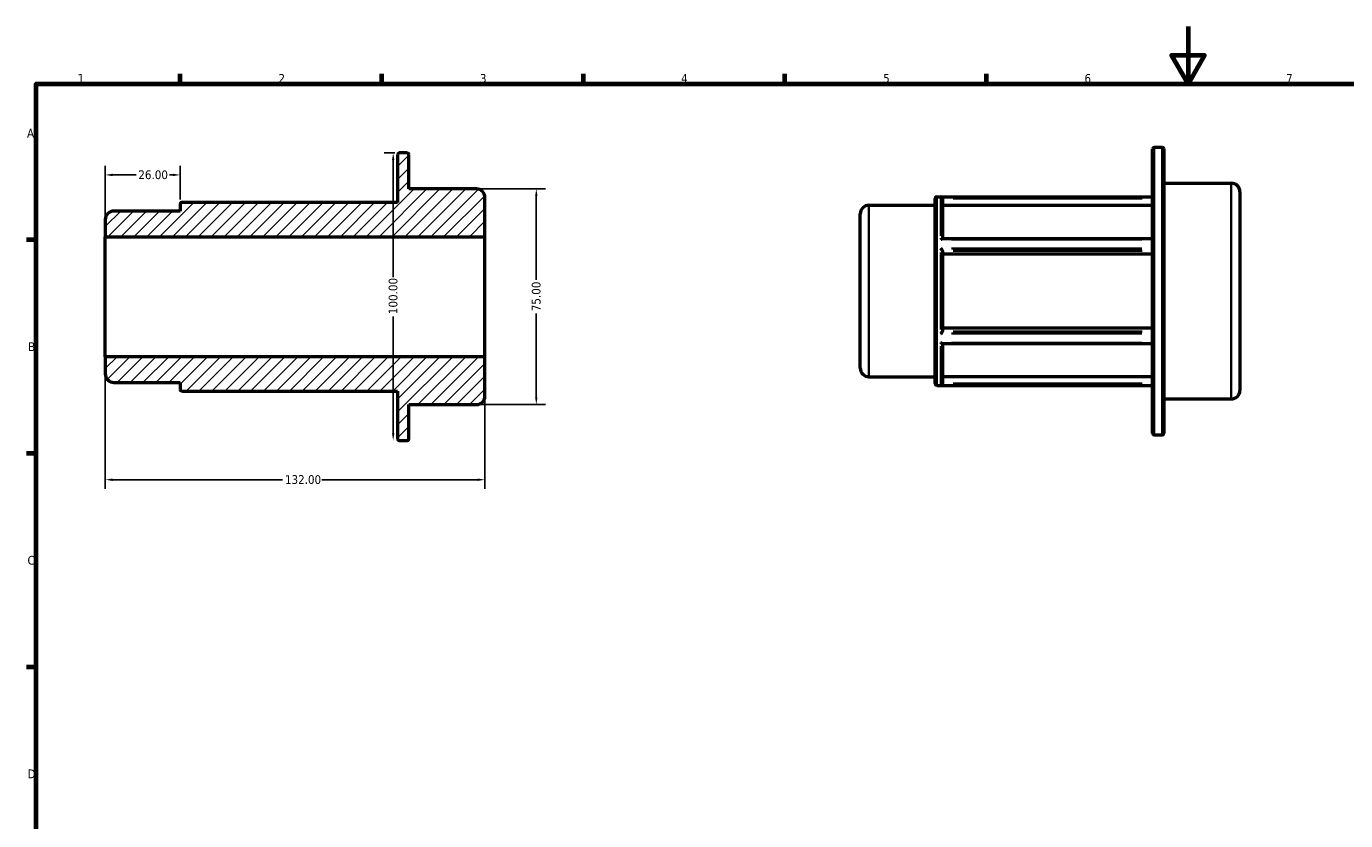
# Model space of a CAD drawing. Header units: millimetres. Extents: x 0 to 898, y 0 to 594.
# Tile 2 of 3: x 17 to 475, y 318 to 594. Entities that reach past the tile are written whole.
import ezdxf

# ---------------------------------------------------------------- set-up
doc = ezdxf.new("R2010")
doc.units = ezdxf.units.MM
for name, color, linetype, lineweight in [('Border (ANSI)', 7, 'Continuous', 70), ('Dimension (ANSI)', 7, 'Continuous', 25), ('Hatch (ANSI)', 7, 'Continuous', 18), ('Visible (ANSI)', 7, 'Continuous', 50), ('Visible Narrow (ANSI)', 7, 'Continuous', 35)]:
    doc.layers.add(name, color=color, linetype=linetype, lineweight=lineweight)
doc.styles.add('Note Text (ANSI)', font='tahoma.ttf')
doc.dimstyles.new('Default - mm (ANSI)', dxfattribs={"dimtxt": 3.048, "dimasz": 2.5, "dimexe": 3.175, "dimexo": 1.6002, "dimgap": 0.8, "dimtad": 0, "dimtoh": 1, "dimrnd": 1e-08, "dimzin": 4, "dimdsep": 46, "dimtxsty": 'Note Text (ANSI)', "dimcen": 0.09, "dimdle": 10, "dimclrd": 256, "dimclre": 256, "dimclrt": 256, "dimadec": 1, "dimazin": 1, "dimtfac": 1, "dimtofl": 0, "dimtmove": 0, "dimatfit": 3, "dimfxl": 1, "dimtolj": 1, "dimtzin": 4, "dimlwd": -1, "dimlwe": -1, "dimarcsym": 0})

# ---------------------------------------------------------------- blocks, each defined once
blk = doc.blocks.new('Borders Default Border')
at = {"layer": 'Border (ANSI)'}
for p, q in [((70.08, 574), (70.08, 577.45)), ((140.17, 574), (140.17, 577.45)), ((210.25, 574), (210.25, 577.45)), ((280.33, 574), (280.33, 577.45)), ((350.42, 574), (350.42, 577.45)), ((20, 519.75), (16.55, 519.75)), ((20, 445.5), (16.55, 445.5)), ((20, 371.25), (16.55, 371.25))]:
    blk.add_line(p, q, dxfattribs=at)
at = {"layer": 'Border (ANSI)', "flags": 128}
for points in [[(420.5, 594), (420.5, 574), (414.73, 584), (426.27, 584), (420.5, 574)], [(20, 20), (20, 574), (821, 574), (821, 20), (20, 20)]]:
    blk.add_lwpolyline(points, dxfattribs=at)
at = {"layer": 'Border (ANSI)', "char_height": 3.05, "attachment_point": 7, "style": 'Note Text (ANSI)'}
for s, insert in [('1', (34.35, 574.4)), ('2', (104.2, 574.4)), ('3', (174.26, 574.34)), ('4', (244.23, 574.4)), ('5', (314.48, 574.34)), ('6', (384.49, 574.34)), ('7', (454.6, 574.4)), ('A', (16.78, 555.35)), ('B', (17.15, 481.1)), ('C', (16.95, 406.8)), ('D', (16.96, 332.6))]:
    blk.add_mtext(s, dxfattribs=dict(at, insert=insert))
blk = doc.blocks.new('*D7')
at = {"layer": 'Defpoints', "color": 0, "transparency": 16777216}
for p in [(70, 542.36), (70, 532.19), (44, 520.86)]:
    blk.add_point(p, dxfattribs=at)
at = {"layer": 'Dimension (ANSI)', "transparency": 16777216}
for p, q in [((44, 522.47), (44, 545.54)), ((46.5, 542.36), (54.68, 542.36)), ((67.5, 542.36), (66.32, 542.36)), ((70, 533.79), (70, 545.54))]:
    blk.add_line(p, q, dxfattribs=at)
for points in [[(46.5, 542.78), (46.5, 541.94), (44, 542.36)], [(67.5, 542.78), (67.5, 541.94), (70, 542.36)]]:
    blk.add_solid(points, dxfattribs=at)
at = {"layer": 'Dimension (ANSI)', "transparency": 16777216, "insert": (55.48, 543.95), "char_height": 3.048, "attachment_point": 1, "style": 'Note Text (ANSI)'}
blk.add_mtext('\\A1;26.00', dxfattribs=at)
blk = doc.blocks.new('*D8')
at = {"layer": 'Defpoints', "color": 0, "transparency": 16777216}
for p in [(44, 479.14), (176, 479.14), (176, 436.38)]:
    blk.add_point(p, dxfattribs=at)
at = {"layer": 'Dimension (ANSI)', "transparency": 16777216}
for p, q in [((44, 477.53), (44, 433.21)), ((176, 477.53), (176, 433.21)), ((46.5, 436.38), (105.66, 436.38)), ((173.5, 436.38), (119.34, 436.38))]:
    blk.add_line(p, q, dxfattribs=at)
for points in [[(46.5, 436.8), (46.5, 435.96), (44, 436.38)], [(173.5, 436.8), (173.5, 435.96), (176, 436.38)]]:
    blk.add_solid(points, dxfattribs=at)
at = {"layer": 'Dimension (ANSI)', "transparency": 16777216, "insert": (106.46, 437.97), "char_height": 3.048, "attachment_point": 1, "style": 'Note Text (ANSI)'}
blk.add_mtext('\\A1;132.00', dxfattribs=at)
blk = doc.blocks.new('*D9')
at = {"layer": 'Defpoints', "color": 0, "transparency": 16777216}
for p in [(173.02, 537.5), (173.02, 462.5), (193.87, 462.5)]:
    blk.add_point(p, dxfattribs=at)
at = {"layer": 'Dimension (ANSI)', "transparency": 16777216}
for p, q in [((174.62, 537.5), (197.04, 537.5)), ((193.87, 535), (193.87, 505.83)), ((193.87, 465), (193.87, 494.17)), ((174.62, 462.5), (197.04, 462.5))]:
    blk.add_line(p, q, dxfattribs=at)
for points in [[(193.45, 535), (194.28, 535), (193.87, 537.5)], [(193.45, 465), (194.28, 465), (193.87, 462.5)]]:
    blk.add_solid(points, dxfattribs=at)
at = {"layer": 'Dimension (ANSI)', "transparency": 16777216, "insert": (192.28, 494.97), "char_height": 3.048, "attachment_point": 1, "rotation": 90, "style": 'Note Text (ANSI)'}
blk.add_mtext('\\A1;75.00', dxfattribs=at)
blk = doc.blocks.new('*D10')
at = {"layer": 'Defpoints', "color": 0, "transparency": 16777216}
for p in [(146.24, 550), (144.1, 450), (149, 450)]:
    blk.add_point(p, dxfattribs=at)
at = {"layer": 'Dimension (ANSI)', "transparency": 16777216}
for p, q in [((144.64, 550), (140.93, 550)), ((144.1, 547.5), (144.1, 506.84)), ((144.1, 452.5), (144.1, 493.16))]:
    blk.add_line(p, q, dxfattribs=at)
for points in [[(143.69, 547.5), (144.52, 547.5), (144.1, 550)], [(143.69, 452.5), (144.52, 452.5), (144.1, 450)]]:
    blk.add_solid(points, dxfattribs=at)
at = {"layer": 'Dimension (ANSI)', "transparency": 16777216, "insert": (142.52, 493.96), "char_height": 3.048, "attachment_point": 1, "rotation": 90, "style": 'Note Text (ANSI)'}
blk.add_mtext('\\A1;100.00', dxfattribs=at)

msp = doc.modelspace()

# ---------------------------------------------------------------- hatches: boundary and pattern name
at = {"layer": 'Hatch (ANSI)'}
h = msp.add_hatch(dxfattribs=at)
h.set_pattern_fill('ANSI31', color=256, scale=25.4, style=0)
h.set_pattern_definition([(45, (0, 0), (-2.245064, 2.245064), [])])
edge = h.paths.add_edge_path()
edge.add_ellipse((46.981, 473.174), major_axis=(-2.981, 0), ratio=1, start_angle=0, end_angle=90)
edge.add_line((46.981, 470.193), (70, 470.193))
edge.add_line((70, 470.193), (70, 467.808))
edge.add_ellipse((70.596, 467.808), major_axis=(-0.596, 0), ratio=1, start_angle=0, end_angle=90)
edge.add_line((70.596, 467.212), (145.64, 467.212))
edge.add_line((145.64, 467.212), (145.64, 450.596))
edge.add_ellipse((146.236, 450.596), major_axis=(-0.596, 0), ratio=1, start_angle=0, end_angle=90)
edge.add_line((146.236, 450), (149.004, 450))
edge.add_ellipse((149.004, 450.596), major_axis=(0, -0.596), ratio=1, start_angle=0, end_angle=90)
edge.add_line((149.6, 450.596), (149.6, 462.5))
edge.add_line((149.6, 462.5), (173.019, 462.5))
edge.add_ellipse((173.019, 465.481), major_axis=(0, -2.981), ratio=1, start_angle=0, end_angle=90)
edge.add_line((176, 465.481), (176, 479.135))
edge.add_line((176, 479.135), (44, 479.135))
edge.add_line((44, 479.135), (44, 473.174))
edge = h.paths.add_edge_path()
edge.add_ellipse((46.981, 526.826), major_axis=(0, 2.981), ratio=1, start_angle=0, end_angle=90)
edge.add_line((44, 526.826), (44, 520.865))
edge.add_line((44, 520.865), (176, 520.865))
edge.add_line((176, 520.865), (176, 534.519))
edge.add_ellipse((173.019, 534.519), major_axis=(2.981, 0), ratio=1, start_angle=0, end_angle=90)
edge.add_line((173.019, 537.5), (149.6, 537.5))
edge.add_line((149.6, 537.5), (149.6, 549.404))
edge.add_ellipse((149.004, 549.404), major_axis=(0.596, 0), ratio=1, start_angle=0, end_angle=90)
edge.add_line((149.004, 550), (146.236, 550))
edge.add_ellipse((146.236, 549.404), major_axis=(0, 0.596), ratio=1, start_angle=0, end_angle=90)
edge.add_line((145.64, 549.404), (145.64, 532.788))
edge.add_line((145.64, 532.788), (70.596, 532.788))
edge.add_ellipse((70.596, 532.192), major_axis=(0, 0.596), ratio=1, start_angle=0, end_angle=90)
edge.add_line((70, 532.192), (70, 529.807))
edge.add_line((70, 529.807), (46.981, 529.807))

# ---------------------------------------------------------------- linework, layer by layer
at = {"layer": 'Visible (ANSI)'}
for p, q in [((408.171, 452.578), (408.171, 551.386)), ((408.767, 551.982), (411.535, 551.982)), ((412.131, 551.386), (412.131, 452.578)), ((145.64, 549.404), (145.64, 532.788)), ((149.004, 550), (146.236, 550)), ((149.6, 537.5), (149.6, 549.404)), ((173.019, 537.5), (149.6, 537.5)), ((412.131, 539.482), (435.551, 539.482)), ((70, 532.192), (70, 529.807)), ((145.64, 532.788), (70.596, 532.788)), ((176, 520.865), (176, 534.519)), ((332.531, 469.791), (332.531, 534.174)), ((333.127, 534.77), (408.171, 534.77)), ((335.131, 534.085), (335.131, 520.198)), ((438.531, 536.502), (438.531, 467.463)), ((70, 529.807), (46.981, 529.807)), ((306.531, 475.156), (306.531, 528.809)), ((309.512, 531.789), (332.531, 531.789)), ((408.171, 531.694), (335.131, 531.694)), ((44, 526.826), (44, 520.865)), ((44, 520.865), (176, 520.865)), ((44, 479.135), (44, 520.865)), ((176, 479.135), (176, 520.865)), ((335.031, 520.198), (408.171, 520.198)), ((335.131, 515.969), (335.131, 487.996)), ((408.171, 514.773), (335.131, 514.773)), ((335.131, 489.192), (408.171, 489.192)), ((335.031, 483.766), (408.171, 483.766)), ((335.131, 483.766), (335.131, 469.879)), ((176, 479.135), (44, 479.135)), ((44, 479.135), (44, 473.174)), ((176, 465.481), (176, 479.135)), ((46.981, 470.193), (70, 470.193)), ((70, 470.193), (70, 467.808)), ((309.512, 472.175), (332.531, 472.175)), ((333.127, 469.195), (408.171, 469.195)), ((335.131, 472.271), (408.171, 472.271)), ((70.596, 467.212), (145.64, 467.212)), ((145.64, 467.212), (145.64, 450.596)), ((412.131, 464.482), (435.551, 464.482)), ((149.6, 450.596), (149.6, 462.5)), ((149.6, 462.5), (173.019, 462.5)), ((146.236, 450), (149.004, 450)), ((408.767, 451.982), (411.535, 451.982))]:
    msp.add_line(p, q, dxfattribs=at)
for centre, radius, start, end in [((408.767, 551.386), 0.596, 90, 180), ((411.535, 551.386), 0.596, 0, 90), ((146.236, 549.404), 0.596, 90, 180), ((149.004, 549.404), 0.596, 0, 90), ((173.019, 534.519), 2.981, 0, 90), ((435.551, 536.502), 2.981, 0, 90), ((70.596, 532.192), 0.596, 90, 180), ((333.127, 534.174), 0.596, 90, 180), ((46.981, 526.826), 2.981, 90, 180), ((309.512, 528.809), 2.981, 90, 180), ((46.981, 473.174), 2.981, 180, 270), ((309.512, 475.156), 2.981, 180, 270), ((333.127, 469.791), 0.596, 180, 270), ((70.596, 467.808), 0.596, 180, 270), ((173.019, 465.481), 2.981, 270, 0), ((435.551, 467.463), 2.981, 270, 0), ((146.236, 450.596), 0.596, 180, 270), ((149.004, 450.596), 0.596, 270, 0), ((408.767, 452.578), 0.596, 180, 270), ((411.535, 452.578), 0.596, 270, 0)]:
    msp.add_arc(centre, radius, start, end, dxfattribs=at)
for points, knots in [([(335.13, 534.124), (335.126, 534.181), (335.115, 534.236), (335.075, 534.349), (335.045, 534.405), (334.963, 534.519), (334.906, 534.573), (334.798, 534.645), (334.749, 534.67), (334.646, 534.705), (334.592, 534.716), (334.537, 534.719), (334.536, 534.719), (334.535, 534.719)], [-0.1103731, -0.1103731, -0.1103731, -0.1103731, -0.09322071, -0.09322071, -0.07272428, -0.07272428, -0.04478063, -0.04478063, -0.02279429, -0.02279429, 0, 0, 0.00049049, 0.00049049, 0.00049049, 0.00049049]), ([(334.535, 519.928), (334.536, 519.929), (334.537, 519.93), (334.6, 519.983), (334.663, 520.03), (334.78, 520.108), (334.837, 520.14), (334.942, 520.185), (334.991, 520.198), (335.031, 520.198)], [-0.268754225, -0.268754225, -0.268754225, -0.268754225, -0.268153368, -0.268153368, -0.2358103, -0.2358103, -0.204975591, -0.204975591, -0.173872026, -0.173872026, -0.173872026, -0.173872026]), ([(335.13, 515.988), (335.126, 516.016), (335.115, 516.051), (335.075, 516.136), (335.045, 516.186), (334.963, 516.31), (334.906, 516.383), (334.798, 516.509), (334.749, 516.564), (334.646, 516.67), (334.592, 516.722), (334.537, 516.771), (334.536, 516.772), (334.535, 516.773)], [-0.1103731, -0.1103731, -0.1103731, -0.1103731, -0.09322071, -0.09322071, -0.07272428, -0.07272428, -0.04478063, -0.04478063, -0.02279429, -0.02279429, 0, 0, 0.00049049, 0.00049049, 0.00049049, 0.00049049]), ([(334.535, 487.191), (334.536, 487.192), (334.537, 487.193), (334.6, 487.25), (334.663, 487.311), (334.78, 487.435), (334.837, 487.499), (334.943, 487.629), (334.993, 487.698), (335.065, 487.812), (335.091, 487.858), (335.12, 487.929), (335.127, 487.955), (335.13, 487.976)], [-0.26875422, -0.26875422, -0.26875422, -0.26875422, -0.26815337, -0.26815337, -0.2358103, -0.2358103, -0.20497559, -0.20497559, -0.17312981, -0.17312981, -0.14928929, -0.14928929, -0.13292487, -0.13292487, -0.13292487, -0.13292487]), ([(335.031, 483.766), (335.025, 483.766), (335.018, 483.767), (334.963, 483.772), (334.906, 483.793), (334.798, 483.847), (334.749, 483.877), (334.646, 483.947), (334.592, 483.988), (334.537, 484.034), (334.536, 484.035), (334.535, 484.036)], [-0.07696539, -0.07696539, -0.07696539, -0.07696539, -0.072724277, -0.072724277, -0.044780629, -0.044780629, -0.022794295, -0.022794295, 0, 0, 0.000490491, 0.000490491, 0.000490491, 0.000490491]), ([(334.535, 469.245), (334.536, 469.245), (334.537, 469.245), (334.6, 469.249), (334.663, 469.263), (334.78, 469.309), (334.837, 469.341), (334.943, 469.427), (334.993, 469.481), (335.065, 469.596), (335.091, 469.652), (335.12, 469.754), (335.127, 469.797), (335.13, 469.84)], [-0.26875423, -0.26875423, -0.26875423, -0.26875423, -0.26815337, -0.26815337, -0.2358103, -0.2358103, -0.20497559, -0.20497559, -0.17312981, -0.17312981, -0.14928929, -0.14928929, -0.13292487, -0.13292487, -0.13292487, -0.13292487])]:
    msp.add_open_spline(points, degree=3, knots=knots, dxfattribs=at)
for points in [[(335.131, 534.085), (335.131, 534.098), (335.131, 534.111), (335.13, 534.124)], [(335.131, 515.969), (335.131, 515.975), (335.131, 515.982), (335.13, 515.988)], [(335.13, 487.976), (335.131, 487.983), (335.131, 487.99), (335.131, 487.996)], [(335.13, 469.84), (335.131, 469.854), (335.131, 469.867), (335.131, 469.879)]]:
    msp.add_open_spline(points, degree=3, dxfattribs=at)
at = {"layer": 'Visible Narrow (ANSI)'}
for p, q in [((408.767, 551.367), (408.767, 452.598)), ((411.535, 452.598), (411.535, 551.367)), ((435.551, 464.944), (435.551, 539.021)), ((333.127, 534.366), (333.127, 469.598)), ((334.535, 521.192), (334.535, 534.598)), ((404.489, 534.719), (338.217, 534.719)), ((338.782, 534.124), (404.519, 534.124)), ((309.512, 531.422), (309.512, 472.542)), ((338.217, 519.928), (404.489, 519.928)), ((334.535, 488.576), (334.535, 515.388)), ((404.489, 516.773), (338.217, 516.773)), ((338.782, 515.988), (404.519, 515.988)), ((338.217, 487.191), (404.489, 487.191)), ((404.519, 487.976), (338.782, 487.976)), ((334.535, 469.366), (334.535, 482.772)), ((404.489, 484.036), (338.217, 484.036)), ((338.217, 469.245), (404.489, 469.245)), ((404.519, 469.84), (338.782, 469.84))]:
    msp.add_line(p, q, dxfattribs=at)

# ---------------------------------------------------------------- block references
msp.add_blockref('Borders Default Border', (0, 0))

# ---------------------------------------------------------------- dimensions: what is measured, and where the dimension line sits
at = {"layer": 'Dimension (ANSI)'}
for base, p1, p2, angle, override, picture, middle in [((144.103, 450), (146.236, 550), (149.004, 450), 90, {"dimtoh": 0, "dimdec": 2, "dimse2": 1, "dimtp": 0, "dimtm": 0, "dimtdec": 2, "dimatfit": 1}, '*D10', (144.103, 500)), ((70, 542.361), (44, 520.865), (70, 532.192), 180, {"dimtoh": 0, "dimdec": 2, "dimtp": 0, "dimtm": 0, "dimtdec": 2, "dimatfit": 1}, '*D7', (60.5, 542.361)), ((193.868, 462.5), (173.019, 537.5), (173.019, 462.5), 90, {"dimtoh": 0, "dimdec": 2, "dimtp": 0, "dimtm": 0, "dimtdec": 2, "dimatfit": 1}, '*D9', (193.868, 500)), ((176, 436.382), (44, 479.135), (176, 479.135), 180, {"dimtoh": 0, "dimdec": 2, "dimtp": 0, "dimtm": 0, "dimtdec": 2, "dimatfit": 1}, '*D8', (112.5, 436.382))]:
    dim = msp.add_linear_dim(base=base, p1=p1, p2=p2, angle=angle, dimstyle='Default - mm (ANSI)', override=override, dxfattribs=at)
    dim.commit()
    dim.dimension.update_dxf_attribs({"geometry": picture, "text_midpoint": middle, "dimtype": 160})

doc.saveas('drawing.dxf')
